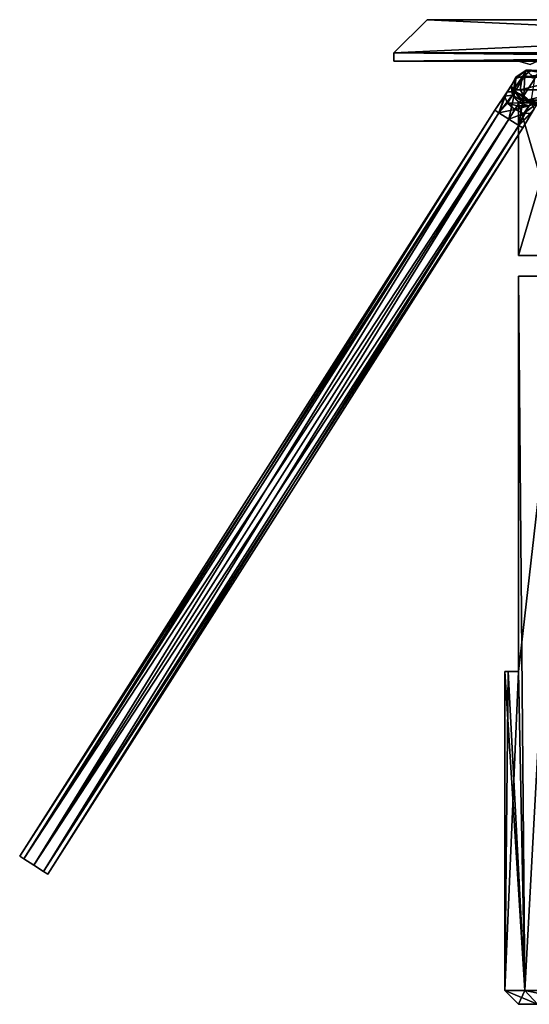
# Model space of a CAD drawing. Header units: millimetres. Extents: x -27 to 27, y -30 to 5.5.
# Tile 1 of 10: x -27 to -8.6, y -30 to 5.5. Entities that reach past the tile are written whole.
import ezdxf

# ---------------------------------------------------------------- set-up
doc = ezdxf.new("R2010")
doc.units = ezdxf.units.MM
doc.header["$LTSCALE"] = 81.481481
for name, color, linetype in [('1', 7, 'CONTINUOUS'), ('101', 7, 'CONTINUOUS'), ('103', 7, 'CONTINUOUS'), ('104', 7, 'CONTINUOUS'), ('105', 7, 'CONTINUOUS'), ('107', 7, 'CONTINUOUS'), ('108', 7, 'CONTINUOUS'), ('109', 7, 'CONTINUOUS'), ('111', 7, 'CONTINUOUS'), ('113', 7, 'CONTINUOUS'), ('13', 7, 'CONTINUOUS'), ('14', 7, 'CONTINUOUS'), ('17', 7, 'CONTINUOUS'), ('2', 7, 'CONTINUOUS'), ('29', 7, 'CONTINUOUS'), ('3', 7, 'CONTINUOUS'), ('30', 7, 'CONTINUOUS'), ('53', 7, 'CONTINUOUS'), ('54', 7, 'CONTINUOUS'), ('55', 7, 'CONTINUOUS'), ('56', 7, 'CONTINUOUS'), ('57', 7, 'CONTINUOUS'), ('58', 7, 'CONTINUOUS'), ('59', 7, 'CONTINUOUS'), ('60', 7, 'CONTINUOUS'), ('61', 7, 'CONTINUOUS'), ('62', 7, 'CONTINUOUS'), ('63', 7, 'CONTINUOUS'), ('64', 7, 'CONTINUOUS'), ('65', 7, 'CONTINUOUS'), ('91', 7, 'CONTINUOUS'), ('92', 7, 'CONTINUOUS'), ('93', 7, 'CONTINUOUS'), ('94', 7, 'CONTINUOUS'), ('95', 7, 'CONTINUOUS'), ('97', 7, 'CONTINUOUS')]:
    doc.layers.add(name, color=color, linetype=linetype)

msp = doc.modelspace()

# ---------------------------------------------------------------- linework, layer by layer
at = {"layer": '1', "color": 7, "linetype": 'Continuous', "true_color": 0xfffff2}
for points in [[(-9, -30), (-6.082, -30, 2.929), (-8.315, -30, 3.444), (-9, -30)], [(-6.75, -30), (-6.082, -30, 2.929), (-9, -30), (-6.75, -30)], [(-8.315, -30, -3.444), (-6.75, -30), (-9, -30), (-8.315, -30, -3.444)]]:
    msp.add_3dface(points, dxfattribs=at)
at = {"layer": '101', "color": 7, "linetype": 'Continuous', "true_color": 0xfffff2}
for points in [[(-9, 2.5, -3.041), (-9, 2.5, 0), (-8.315, 2.5, -3.444), (-9, 2.5, -3.041)], [(-7.378, 2.5, -5.985), (-9, 2.5, -3.041), (-8.315, 2.5, -3.444), (-7.378, 2.5, -5.985)], [(-9, 2.5, 3.041), (-7.378, 2.5, 5.985), (-8.315, 2.5, 3.444), (-9, 2.5, 3.041)], [(-9, 2.5, 0), (-9, 2.5, 3.041), (-8.315, 2.5, 3.444), (-9, 2.5, 0)]]:
    msp.add_3dface(points, dxfattribs=at)
at = {"layer": '103', "color": 7, "linetype": 'Continuous', "true_color": 0xfffff2}
for points in [[(13.5, 4, -13.5), (-13.5, 4, -13.5), (13.5, 4.3, -13.5), (13.5, 4, -13.5)], [(13.5, 4.3, -13.5), (-13.5, 4, -13.5), (-13.5, 4.3, -13.5), (13.5, 4.3, -13.5)]]:
    msp.add_3dface(points, dxfattribs=at)
at = {"layer": '104', "color": 7, "linetype": 'Continuous', "true_color": 0xfffff2}
for points in [[(-13.5, 4.3, -13.5), (-13.5, 4, 13.5), (-13.5, 4.3, 13.5), (-13.5, 4.3, -13.5)], [(-13.5, 4, -13.5), (-13.5, 4, 13.5), (-13.5, 4.3, -13.5), (-13.5, 4, -13.5)]]:
    msp.add_3dface(points, dxfattribs=at)
at = {"layer": '105', "color": 7, "linetype": 'Continuous', "true_color": 0xfffff2}
for points in [[(-13.5, 4, 13.5), (13.5, 4, 13.5), (-13.5, 4.3, 13.5), (-13.5, 4, 13.5)], [(-13.5, 4.3, 13.5), (13.5, 4, 13.5), (13.5, 4.3, 13.5), (-13.5, 4.3, 13.5)]]:
    msp.add_3dface(points, dxfattribs=at)
at = {"layer": '107', "color": 7, "linetype": 'Continuous', "true_color": 0xfffff2}
for points in [[(-12.3, 5.5, 12.3), (-13.5, 4.3, 13.5), (13.5, 4.3, 13.5), (-12.3, 5.5, 12.3)], [(12.3, 5.5, 12.3), (-12.3, 5.5, 12.3), (13.5, 4.3, 13.5), (12.3, 5.5, 12.3)]]:
    msp.add_3dface(points, dxfattribs=at)
at = {"layer": '108', "color": 7, "linetype": 'Continuous', "true_color": 0xfffff2}
for points in [[(-12.3, 5.5, -12.3), (-13.5, 4.3, -13.5), (-13.5, 4.3, 13.5), (-12.3, 5.5, -12.3)], [(-12.3, 5.5, 12.3), (-12.3, 5.5, -12.3), (-13.5, 4.3, 13.5), (-12.3, 5.5, 12.3)]]:
    msp.add_3dface(points, dxfattribs=at)
at = {"layer": '109', "color": 7, "linetype": 'Continuous', "true_color": 0xfffff2}
for points in [[(12.3, 5.5, -12.3), (13.5, 4.3, -13.5), (-13.5, 4.3, -13.5), (12.3, 5.5, -12.3)], [(-12.3, 5.5, -12.3), (12.3, 5.5, -12.3), (-13.5, 4.3, -13.5), (-12.3, 5.5, -12.3)]]:
    msp.add_3dface(points, dxfattribs=at)
at = {"layer": '111', "color": 7, "linetype": 'Continuous', "true_color": 0xfffff2}
for points in [[(-8.315, 4, 3.444), (-9, 4, 0), (-8.585, 3.883, 1.514), (-8.315, 4, 3.444)], [(-9, 4, 0), (-8.315, 4, -3.444), (-8.585, 3.883, -1.514), (-9, 4, 0)], [(-9, 4, 0), (-8.585, 3.883, -1.514), (-8.585, 3.883, 1.514), (-9, 4, 0)]]:
    msp.add_3dface(points, dxfattribs=at)
at = {"layer": '113', "color": 7, "linetype": 'Continuous', "true_color": 0xfffff2}
for points in [[(-8.585, 2.617, -1.514), (-9, 2.5, 0), (-8.585, 2.617, 1.514), (-8.585, 2.617, -1.514)], [(-8.315, 2.5, -3.444), (-9, 2.5, 0), (-8.585, 2.617, -1.514), (-8.315, 2.5, -3.444)], [(-9, 2.5, 0), (-8.315, 2.5, 3.444), (-8.585, 2.617, 1.514), (-9, 2.5, 0)]]:
    msp.add_3dface(points, dxfattribs=at)
at = {"layer": '13', "color": 7, "linetype": 'Continuous', "true_color": 0xfffff2}
for points in [[(-9, -3.75, 3.041), (-9, -3.75, -3.041), (-9, -18, -3.041), (-9, -3.75, 3.041)], [(-9, -18, 3.041), (-9, -3.75, 3.041), (-9, -18, -3.041), (-9, -18, 3.041)]]:
    msp.add_3dface(points, dxfattribs=at)
at = {"layer": '14', "color": 7, "linetype": 'Continuous', "true_color": 0xfffff2}
for points in [[(-9.5, -18), (-9, -18, -3.041), (-9.374, -18, -1.541), (-9.5, -18)], [(-9.5, -18), (-9.374, -18, 1.541), (-9, -18, -3.041), (-9.5, -18)], [(-9.374, -18, 1.541), (-9, -18, 3.041), (-9, -18, -3.041), (-9.374, -18, 1.541)]]:
    msp.add_3dface(points, dxfattribs=at)
at = {"layer": '17', "color": 7, "linetype": 'Continuous', "true_color": 0xfffff2}
for points in [[(-9, -3.75, 3.041), (-7.312, -3.75, 1.669), (-7.312, -3.75, -1.669), (-9, -3.75, 3.041)], [(-9, -3.75, 3.041), (-5.864, -3.75, 4.676), (-7.312, -3.75, 1.669), (-9, -3.75, 3.041)], [(-9, -3.75, -3.041), (-9, -3.75, 3.041), (-7.312, -3.75, -1.669), (-9, -3.75, -3.041)], [(-9, -3.75, 3.041), (-7.378, -3.75, 5.985), (-5.864, -3.75, 4.676), (-9, -3.75, 3.041)], [(-9, -3.75, -3.041), (-7.312, -3.75, -1.669), (-5.864, -3.75, -4.676), (-9, -3.75, -3.041)], [(-7.378, -3.75, -5.985), (-9, -3.75, -3.041), (-5.864, -3.75, -4.676), (-7.378, -3.75, -5.985)]]:
    msp.add_3dface(points, dxfattribs=at)
at = {"layer": '2', "color": 7, "linetype": 'Continuous', "true_color": 0xfffff2}
for points in [[(-9, -3.75, 3.041), (-9, -18, 3.041), (-8.777, -29.5, 3.635), (-9, -3.75, 3.041)], [(-7.378, -3.75, 5.985), (-9, -3.75, 3.041), (-8.777, -29.5, 3.635), (-7.378, -3.75, 5.985)], [(-6.718, -29.5, 6.718), (-7.378, -3.75, 5.985), (-8.777, -29.5, 3.635), (-6.718, -29.5, 6.718)], [(-9.5, -18), (-9.5, -29.5), (-8.777, -29.5, 3.635), (-9.5, -18)], [(-9.374, -18, 1.541), (-9.5, -18), (-8.777, -29.5, 3.635), (-9.374, -18, 1.541)], [(-9, -18, 3.041), (-9.374, -18, 1.541), (-8.777, -29.5, 3.635), (-9, -18, 3.041)]]:
    msp.add_3dface(points, dxfattribs=at)
at = {"layer": '29', "color": 7, "linetype": 'Continuous', "true_color": 0xfffff2}
for points in [[(-9, -30), (-8.315, -30, 3.444), (-9.5, -29.5), (-9, -30)], [(-9.5, -29.5), (-8.315, -30, 3.444), (-8.777, -29.5, 3.635), (-9.5, -29.5)], [(-8.315, -30, 3.444), (-6.364, -30, 6.364), (-8.777, -29.5, 3.635), (-8.315, -30, 3.444)], [(-6.364, -30, 6.364), (-6.718, -29.5, 6.718), (-8.777, -29.5, 3.635), (-6.364, -30, 6.364)]]:
    msp.add_3dface(points, dxfattribs=at)
at = {"layer": '3', "color": 7, "linetype": 'Continuous', "true_color": 0xfffff2}
for points in [[(-9, -18, -3.041), (-7.378, -3.75, -5.985), (-8.777, -29.5, -3.635), (-9, -18, -3.041)], [(-9, -3.75, -3.041), (-7.378, -3.75, -5.985), (-9, -18, -3.041), (-9, -3.75, -3.041)], [(-8.777, -29.5, -3.635), (-7.378, -3.75, -5.985), (-6.718, -29.5, -6.718), (-8.777, -29.5, -3.635)], [(-9.5, -29.5), (-9, -18, -3.041), (-8.777, -29.5, -3.635), (-9.5, -29.5)], [(-9, -18, -3.041), (-9.5, -29.5), (-9.374, -18, -1.541), (-9, -18, -3.041)], [(-9.5, -29.5), (-9.5, -18), (-9.374, -18, -1.541), (-9.5, -29.5)]]:
    msp.add_3dface(points, dxfattribs=at)
at = {"layer": '30', "color": 7, "linetype": 'Continuous', "true_color": 0xfffff2}
for points in [[(-9, -30), (-9.5, -29.5), (-8.777, -29.5, -3.635), (-9, -30)], [(-8.315, -30, -3.444), (-9, -30), (-8.777, -29.5, -3.635), (-8.315, -30, -3.444)], [(-8.315, -30, -3.444), (-8.777, -29.5, -3.635), (-6.718, -29.5, -6.718), (-8.315, -30, -3.444)]]:
    msp.add_3dface(points, dxfattribs=at)
at = {"layer": '53', "linetype": 'Continuous'}
for points in [[(-26.998, -24.663, 2.4), (-26.85, -24.757, 1.976), (-26.85, -24.757, 2.824), (-26.998, -24.663, 2.4)], [(-26.85, -24.757, 2.824), (-26.492, -24.985, 1.8), (-26.492, -24.985, 3), (-26.85, -24.757, 2.824)], [(-26.85, -24.757, 1.976), (-26.492, -24.985, 1.8), (-26.85, -24.757, 2.824), (-26.85, -24.757, 1.976)], [(-26.134, -25.213, 2.824), (-26.492, -24.985, 3), (-26.134, -25.213, 1.976), (-26.134, -25.213, 2.824)], [(-26.492, -24.985, 3), (-26.492, -24.985, 1.8), (-26.134, -25.213, 1.976), (-26.492, -24.985, 3)], [(-25.986, -25.307, 2.4), (-26.134, -25.213, 2.824), (-26.134, -25.213, 1.976), (-25.986, -25.307, 2.4)]]:
    msp.add_3dface(points, dxfattribs=at)
at = {"layer": '54', "linetype": 'Continuous'}
for points in [[(-9.71, 2.147, 1.976), (-26.998, -24.663, 2.4), (-9.858, 2.242, 2.4), (-9.71, 2.147, 1.976)], [(-26.998, -24.663, 2.4), (-26.85, -24.757, 2.824), (-9.858, 2.242, 2.4), (-26.998, -24.663, 2.4)], [(-26.85, -24.757, 1.976), (-26.998, -24.663, 2.4), (-9.71, 2.147, 1.976), (-26.85, -24.757, 1.976)], [(-9.858, 2.242, 2.4), (-26.85, -24.757, 2.824), (-9.71, 2.147, 2.824), (-9.858, 2.242, 2.4)], [(-26.85, -24.757, 2.824), (-26.492, -24.985, 3), (-9.71, 2.147, 2.824), (-26.85, -24.757, 2.824)], [(-9.352, 1.919, 1.8), (-26.85, -24.757, 1.976), (-9.71, 2.147, 1.976), (-9.352, 1.919, 1.8)], [(-9.71, 2.147, 2.824), (-26.492, -24.985, 3), (-9.352, 1.919, 3), (-9.71, 2.147, 2.824)], [(-26.492, -24.985, 1.8), (-26.85, -24.757, 1.976), (-9.352, 1.919, 1.8), (-26.492, -24.985, 1.8)]]:
    msp.add_3dface(points, dxfattribs=at)
at = {"layer": '55', "linetype": 'Continuous'}
for points in [[(-26.492, -24.985, 3), (-26.134, -25.213, 2.824), (-9.352, 1.919, 3), (-26.492, -24.985, 3)], [(-26.492, -24.985, 1.8), (-9.352, 1.919, 1.8), (-8.994, 1.691, 1.976), (-26.492, -24.985, 1.8)], [(-9.352, 1.919, 3), (-26.134, -25.213, 2.824), (-8.994, 1.691, 2.824), (-9.352, 1.919, 3)], [(-26.134, -25.213, 1.976), (-26.492, -24.985, 1.8), (-8.994, 1.691, 1.976), (-26.134, -25.213, 1.976)], [(-8.846, 1.597, 2.4), (-26.134, -25.213, 1.976), (-8.994, 1.691, 1.976), (-8.846, 1.597, 2.4)], [(-26.134, -25.213, 2.824), (-25.986, -25.307, 2.4), (-8.994, 1.691, 2.824), (-26.134, -25.213, 2.824)], [(-25.986, -25.307, 2.4), (-26.134, -25.213, 1.976), (-8.846, 1.597, 2.4), (-25.986, -25.307, 2.4)], [(-8.994, 1.691, 2.824), (-25.986, -25.307, 2.4), (-8.846, 1.597, 2.4), (-8.994, 1.691, 2.824)]]:
    msp.add_3dface(points, dxfattribs=at)
at = {"layer": '56', "linetype": 'Continuous'}
for points in [[(-9.106, 3.422, 1), (-9.096, 3.384, 1.792), (-8.73, 3.686, 1), (-9.106, 3.422, 1)], [(-9.096, 3.384, 1.792), (-8.772, 3.486, 1.942), (-8.73, 3.686, 1), (-9.096, 3.384, 1.792)], [(-8.772, 3.486, 1.942), (-8.421, 3.38, 1.999), (-8.73, 3.686, 1), (-8.772, 3.486, 1.942)], [(-8.73, 3.686, 1), (-8.421, 3.38, 1.999), (-8.278, 3.606, 1), (-8.73, 3.686, 1)], [(-9.268, 3.113, 1.607), (-9.408, 2.894, 2.373), (-9.096, 3.384, 1.792), (-9.268, 3.113, 1.607)], [(-9.408, 2.894, 2.373), (-9.143, 2.904, 2.633), (-9.096, 3.384, 1.792), (-9.408, 2.894, 2.373)], [(-9.268, 3.113, 1.607), (-9.096, 3.384, 1.792), (-9.106, 3.422, 1), (-9.268, 3.113, 1.607)], [(-9.186, 2.97, 1), (-9.268, 3.113, 1.607), (-9.106, 3.422, 1), (-9.186, 2.97, 1)], [(-9.096, 3.384, 1.792), (-9.143, 2.904, 2.633), (-8.772, 3.486, 1.942), (-9.096, 3.384, 1.792)], [(-9.143, 2.904, 2.633), (-8.815, 2.763, 2.732), (-8.772, 3.486, 1.942), (-9.143, 2.904, 2.633)], [(-8.772, 3.486, 1.942), (-8.815, 2.763, 2.732), (-8.421, 3.38, 1.999), (-8.772, 3.486, 1.942)], [(-9.858, 2.242, 2.4), (-9.71, 2.147, 2.824), (-9.408, 2.894, 2.373), (-9.858, 2.242, 2.4)], [(-9.507, 2.738, 2.052), (-9.858, 2.242, 2.4), (-9.408, 2.894, 2.373), (-9.507, 2.738, 2.052)], [(-9.71, 2.147, 2.824), (-9.352, 1.919, 3), (-9.143, 2.904, 2.633), (-9.71, 2.147, 2.824)], [(-9.408, 2.894, 2.373), (-9.71, 2.147, 2.824), (-9.143, 2.904, 2.633), (-9.408, 2.894, 2.373)], [(-9.224, 2.777, 1.457), (-9.507, 2.738, 2.052), (-9.268, 3.113, 1.607), (-9.224, 2.777, 1.457)], [(-9.507, 2.738, 2.052), (-9.408, 2.894, 2.373), (-9.268, 3.113, 1.607), (-9.507, 2.738, 2.052)], [(-9.143, 2.904, 2.633), (-9.352, 1.919, 3), (-8.815, 2.763, 2.732), (-9.143, 2.904, 2.633)], [(-9.224, 2.777, 1.457), (-9.268, 3.113, 1.607), (-9.186, 2.97, 1), (-9.224, 2.777, 1.457)], [(-8.922, 2.594, 1), (-9.224, 2.777, 1.457), (-9.186, 2.97, 1), (-8.922, 2.594, 1)], [(-9.71, 2.147, 1.976), (-9.858, 2.242, 2.4), (-9.507, 2.738, 2.052), (-9.71, 2.147, 1.976)], [(-9.404, 2.494, 1.792), (-9.71, 2.147, 1.976), (-9.507, 2.738, 2.052), (-9.404, 2.494, 1.792)], [(-9.137, 2.257, 1.693), (-9.71, 2.147, 1.976), (-9.404, 2.494, 1.792), (-9.137, 2.257, 1.693)], [(-9.404, 2.494, 1.792), (-9.507, 2.738, 2.052), (-9.224, 2.777, 1.457), (-9.404, 2.494, 1.792)], [(-8.98, 2.504, 1.4), (-9.404, 2.494, 1.792), (-9.224, 2.777, 1.457), (-8.98, 2.504, 1.4)], [(-9.048, 2.396, 1.566), (-9.404, 2.494, 1.792), (-8.98, 2.504, 1.4), (-9.048, 2.396, 1.566)], [(-9.137, 2.257, 1.693), (-9.404, 2.494, 1.792), (-9.048, 2.396, 1.566), (-9.137, 2.257, 1.693)], [(-8.98, 2.504, 1.4), (-9.224, 2.777, 1.457), (-8.922, 2.594, 1), (-8.98, 2.504, 1.4)], [(-9.352, 1.919, 1.8), (-9.71, 2.147, 1.976), (-9.137, 2.257, 1.693), (-9.352, 1.919, 1.8)]]:
    msp.add_3dface(points, dxfattribs=at)
at = {"layer": '57', "linetype": 'Continuous'}
for points in [[(-8.421, 3.38, 1.999), (-8.815, 2.763, 2.732), (-8.548, 2.525, 2.633), (-8.421, 3.38, 1.999)], [(-9.352, 1.919, 3), (-8.994, 1.691, 2.824), (-8.815, 2.763, 2.732), (-9.352, 1.919, 3)], [(-9.048, 2.396, 1.566), (-8.98, 2.504, 1.4), (-8.629, 2.398, 1.457), (-9.048, 2.396, 1.566)], [(-8.815, 2.763, 2.732), (-8.994, 1.691, 2.824), (-8.548, 2.525, 2.633), (-8.815, 2.763, 2.732)], [(-8.548, 2.525, 2.633), (-8.994, 1.691, 2.824), (-8.445, 2.281, 2.373), (-8.548, 2.525, 2.633)], [(-8.98, 2.504, 1.4), (-8.922, 2.594, 1), (-8.47, 2.514, 1), (-8.98, 2.504, 1.4)], [(-8.629, 2.398, 1.457), (-8.98, 2.504, 1.4), (-8.47, 2.514, 1), (-8.629, 2.398, 1.457)], [(-8.306, 2.5, 1.607), (-8.809, 2.115, 1.792), (-8.629, 2.398, 1.457), (-8.306, 2.5, 1.607)], [(-8.545, 2.125, 2.052), (-8.809, 2.115, 1.792), (-8.306, 2.5, 1.607), (-8.545, 2.125, 2.052)], [(-8.306, 2.5, 1.607), (-8.629, 2.398, 1.457), (-8.47, 2.514, 1), (-8.306, 2.5, 1.607)], [(-9.352, 1.919, 1.8), (-9.137, 2.257, 1.693), (-8.809, 2.115, 1.792), (-9.352, 1.919, 1.8)], [(-8.809, 2.115, 1.792), (-9.137, 2.257, 1.693), (-8.629, 2.398, 1.457), (-8.809, 2.115, 1.792)], [(-9.137, 2.257, 1.693), (-9.048, 2.396, 1.566), (-8.629, 2.398, 1.457), (-9.137, 2.257, 1.693)], [(-8.994, 1.691, 2.824), (-8.846, 1.597, 2.4), (-8.445, 2.281, 2.373), (-8.994, 1.691, 2.824)], [(-8.445, 2.281, 2.373), (-8.846, 1.597, 2.4), (-8.545, 2.125, 2.052), (-8.445, 2.281, 2.373)], [(-8.994, 1.691, 1.976), (-9.352, 1.919, 1.8), (-8.809, 2.115, 1.792), (-8.994, 1.691, 1.976)], [(-8.846, 1.597, 2.4), (-8.994, 1.691, 1.976), (-8.545, 2.125, 2.052), (-8.846, 1.597, 2.4)], [(-8.545, 2.125, 2.052), (-8.994, 1.691, 1.976), (-8.809, 2.115, 1.792), (-8.545, 2.125, 2.052)]]:
    msp.add_3dface(points, dxfattribs=at)
at = {"layer": '58', "linetype": 'Continuous'}
for points in [[(-9.106, 3.422), (-8.73, 3.686, 1), (-8.73, 3.686), (-9.106, 3.422)], [(-9.106, 3.422, 1), (-8.73, 3.686, 1), (-9.106, 3.422), (-9.106, 3.422, 1)], [(-8.73, 3.686), (-8.278, 3.606, 1), (-8.278, 3.606), (-8.73, 3.686)], [(-8.73, 3.686, 1), (-8.278, 3.606, 1), (-8.73, 3.686), (-8.73, 3.686, 1)], [(-9.186, 2.97), (-9.106, 3.422, 1), (-9.106, 3.422), (-9.186, 2.97)], [(-9.186, 2.97, 1), (-9.106, 3.422, 1), (-9.186, 2.97), (-9.186, 2.97, 1)], [(-8.922, 2.594), (-9.186, 2.97, 1), (-9.186, 2.97), (-8.922, 2.594)], [(-8.922, 2.594, 1), (-9.186, 2.97, 1), (-8.922, 2.594), (-8.922, 2.594, 1)]]:
    msp.add_3dface(points, dxfattribs=at)
at = {"layer": '59', "linetype": 'Continuous'}
for points in [[(-8.922, 2.594, 1), (-8.922, 2.594), (-8.47, 2.514), (-8.922, 2.594, 1)], [(-8.47, 2.514, 1), (-8.922, 2.594, 1), (-8.47, 2.514), (-8.47, 2.514, 1)]]:
    msp.add_3dface(points, dxfattribs=at)
at = {"layer": '60', "linetype": 'Continuous'}
for points in [[(-9.106, 3.422, -2.485), (-8.73, 3.686), (-8.73, 3.686, -2.485), (-9.106, 3.422, -2.485)], [(-9.106, 3.422), (-8.73, 3.686), (-9.106, 3.422, -2.485), (-9.106, 3.422)], [(-8.73, 3.686, -2.485), (-8.278, 3.606), (-8.278, 3.606, -2.485), (-8.73, 3.686, -2.485)], [(-8.73, 3.686), (-8.278, 3.606), (-8.73, 3.686, -2.485), (-8.73, 3.686)], [(-9.186, 2.97, -2.485), (-9.106, 3.422), (-9.106, 3.422, -2.485), (-9.186, 2.97, -2.485)], [(-9.186, 2.97), (-9.106, 3.422), (-9.186, 2.97, -2.485), (-9.186, 2.97)], [(-8.922, 2.594, -2.485), (-9.186, 2.97), (-9.186, 2.97, -2.485), (-8.922, 2.594, -2.485)], [(-8.922, 2.594), (-9.186, 2.97), (-8.922, 2.594, -2.485), (-8.922, 2.594)]]:
    msp.add_3dface(points, dxfattribs=at)
at = {"layer": '61', "linetype": 'Continuous'}
for points in [[(-8.47, 2.514), (-8.922, 2.594), (-8.47, 2.514, -2.485), (-8.47, 2.514)], [(-8.922, 2.594), (-8.922, 2.594, -2.485), (-8.47, 2.514, -2.485), (-8.922, 2.594)]]:
    msp.add_3dface(points, dxfattribs=at)
at = {"layer": '62', "linetype": 'Continuous'}
for points in [[(-9.106, 3.422, -2.485), (-8.73, 3.686, -2.485), (-8.874, 3.422, -3.54), (-9.106, 3.422, -2.485)], [(-8.874, 3.422, -3.54), (-8.73, 3.686, -2.485), (-8.532, 3.686, -3.381), (-8.874, 3.422, -3.54)], [(-8.73, 3.686, -2.485), (-8.278, 3.606, -2.485), (-8.532, 3.686, -3.381), (-8.73, 3.686, -2.485)], [(-8.946, 2.969, -3.573), (-9.186, 2.97, -2.485), (-8.874, 3.422, -3.54), (-8.946, 2.969, -3.573)], [(-9.186, 2.97, -2.485), (-9.106, 3.422, -2.485), (-8.874, 3.422, -3.54), (-9.186, 2.97, -2.485)], [(-8.707, 2.594, -3.462), (-9.186, 2.97, -2.485), (-8.946, 2.969, -3.573), (-8.707, 2.594, -3.462)], [(-8.868, 2.594, -2.986), (-9.186, 2.97, -2.485), (-8.707, 2.594, -3.462), (-8.868, 2.594, -2.986)], [(-8.922, 2.594, -2.485), (-9.186, 2.97, -2.485), (-8.868, 2.594, -2.986), (-8.922, 2.594, -2.485)]]:
    msp.add_3dface(points, dxfattribs=at)
at = {"layer": '63', "linetype": 'Continuous'}
for points in [[(-8.922, 2.594, -2.485), (-8.868, 2.594, -2.986), (-8.297, 2.514, -3.272), (-8.922, 2.594, -2.485)], [(-8.47, 2.514, -2.485), (-8.922, 2.594, -2.485), (-8.297, 2.514, -3.272), (-8.47, 2.514, -2.485)], [(-8.868, 2.594, -2.986), (-8.707, 2.594, -3.462), (-8.297, 2.514, -3.272), (-8.868, 2.594, -2.986)]]:
    msp.add_3dface(points, dxfattribs=at)
at = {"layer": '64', "linetype": 'Continuous'}
for points in [[(-7.097, 3.422, -6.156), (-8.874, 3.422, -3.54), (-6.824, 3.686, -5.897), (-7.097, 3.422, -6.156)], [(-8.874, 3.422, -3.54), (-8.532, 3.686, -3.381), (-6.824, 3.686, -5.897), (-8.874, 3.422, -3.54)], [(-7.155, 2.969, -6.21), (-8.946, 2.969, -3.573), (-7.097, 3.422, -6.156), (-7.155, 2.969, -6.21)], [(-8.946, 2.969, -3.573), (-8.874, 3.422, -3.54), (-7.097, 3.422, -6.156), (-8.946, 2.969, -3.573)], [(-8.707, 2.594, -3.462), (-8.946, 2.969, -3.573), (-7.155, 2.969, -6.21), (-8.707, 2.594, -3.462)], [(-6.596, 2.594, -6.396), (-8.707, 2.594, -3.462), (-7.155, 2.969, -6.21), (-6.596, 2.594, -6.396)]]:
    msp.add_3dface(points, dxfattribs=at)
at = {"layer": '65', "linetype": 'Continuous'}
msp.add_3dface([(-8.297, 2.514, -3.272), (-8.707, 2.594, -3.462), (-6.596, 2.594, -6.396), (-8.297, 2.514, -3.272)], dxfattribs=at)
at = {"layer": '91', "color": 7, "linetype": 'Continuous', "true_color": 0xfffff2}
for points in [[(-8.268, -3), (-9, -3, -3.041), (-7.639, -3, -3.164), (-8.268, -3)], [(-7.378, -3, 5.985), (-9, -3, 3.041), (-5.846, -3, 5.846), (-7.378, -3, 5.985)], [(-9, -3, -3.041), (-7.378, -3, -5.985), (-7.639, -3, -3.164), (-9, -3, -3.041)], [(-9, -3, 3.041), (-9, -3, -3.041), (-8.268, -3), (-9, -3, 3.041)], [(-7.639, -3, 3.164), (-9, -3, 3.041), (-8.268, -3), (-7.639, -3, 3.164)], [(-5.846, -3, 5.846), (-9, -3, 3.041), (-7.639, -3, 3.164), (-5.846, -3, 5.846)]]:
    msp.add_3dface(points, dxfattribs=at)
at = {"layer": '92', "color": 7, "linetype": 'Continuous', "true_color": 0xfffff2}
for points in [[(-9, 2.5, 3.041), (-7.378, -3, 5.985), (-7.378, 2.5, 5.985), (-9, 2.5, 3.041)], [(-9, -3, 3.041), (-7.378, -3, 5.985), (-9, 2.5, 3.041), (-9, -3, 3.041)]]:
    msp.add_3dface(points, dxfattribs=at)
at = {"layer": '93', "color": 7, "linetype": 'Continuous', "true_color": 0xfffff2}
for points in [[(0, 4, -9), (-3.444, 4, -8.315), (-13.5, 4, -13.5), (0, 4, -9)], [(3.444, 4, -8.315), (0, 4, -9), (-13.5, 4, -13.5), (3.444, 4, -8.315)], [(13.5, 4, -13.5), (3.444, 4, -8.315), (-13.5, 4, -13.5), (13.5, 4, -13.5)], [(-6.364, 4, 6.364), (-3.444, 4, 8.315), (-13.5, 4, 13.5), (-6.364, 4, 6.364)], [(-3.444, 4, 8.315), (13.5, 4, 13.5), (-13.5, 4, 13.5), (-3.444, 4, 8.315)], [(-8.315, 4, 3.444), (-6.364, 4, 6.364), (-13.5, 4, 13.5), (-8.315, 4, 3.444)], [(-9, 4, 0), (-8.315, 4, 3.444), (-13.5, 4, -13.5), (-9, 4, 0)], [(-13.5, 4, -13.5), (-8.315, 4, 3.444), (-13.5, 4, 13.5), (-13.5, 4, -13.5)], [(-8.315, 4, -3.444), (-9, 4, 0), (-13.5, 4, -13.5), (-8.315, 4, -3.444)], [(-6.364, 4, -6.364), (-8.315, 4, -3.444), (-13.5, 4, -13.5), (-6.364, 4, -6.364)], [(-3.444, 4, -8.315), (-6.364, 4, -6.364), (-13.5, 4, -13.5), (-3.444, 4, -8.315)]]:
    msp.add_3dface(points, dxfattribs=at)
at = {"layer": '94', "color": 7, "linetype": 'Continuous', "true_color": 0xfffff2}
for points in [[(-5.856, 5.5, 2.82), (-6.5, 5.5), (-12.3, 5.5, 12.3), (-5.856, 5.5, 2.82)], [(-4.053, 5.5, 5.082), (-5.856, 5.5, 2.82), (-12.3, 5.5, 12.3), (-4.053, 5.5, 5.082)], [(-1.446, 5.5, 6.337), (-4.053, 5.5, 5.082), (-12.3, 5.5, 12.3), (-1.446, 5.5, 6.337)], [(1.446, 5.5, 6.337), (-1.446, 5.5, 6.337), (-12.3, 5.5, 12.3), (1.446, 5.5, 6.337)], [(12.3, 5.5, 12.3), (1.446, 5.5, 6.337), (-12.3, 5.5, 12.3), (12.3, 5.5, 12.3)], [(-12.3, 5.5, 12.3), (-5.856, 5.5, -2.82), (-12.3, 5.5, -12.3), (-12.3, 5.5, 12.3)], [(-4.053, 5.5, -5.082), (-1.446, 5.5, -6.337), (-12.3, 5.5, -12.3), (-4.053, 5.5, -5.082)], [(-12.3, 5.5, -12.3), (-1.446, 5.5, -6.337), (12.3, 5.5, -12.3), (-12.3, 5.5, -12.3)], [(-5.856, 5.5, -2.82), (-4.053, 5.5, -5.082), (-12.3, 5.5, -12.3), (-5.856, 5.5, -2.82)], [(-6.5, 5.5), (-5.856, 5.5, -2.82), (-12.3, 5.5, 12.3), (-6.5, 5.5)]]:
    msp.add_3dface(points, dxfattribs=at)
at = {"layer": '95', "color": 7, "linetype": 'Continuous', "true_color": 0xfffff2}
for points in [[(-7.378, 2.5, -5.985), (-9, -3, -3.041), (-9, 2.5, -3.041), (-7.378, 2.5, -5.985)], [(-7.378, -3, -5.985), (-9, -3, -3.041), (-7.378, 2.5, -5.985), (-7.378, -3, -5.985)]]:
    msp.add_3dface(points, dxfattribs=at)
at = {"layer": '97', "color": 7, "linetype": 'Continuous', "true_color": 0xfffff2}
for points in [[(-9, -3, 3.041), (-9, 2.5, 3.041), (-9, 2.5, 0), (-9, -3, 3.041)], [(-9, 2.5, -3.041), (-9, -3, 3.041), (-9, 2.5, 0), (-9, 2.5, -3.041)], [(-9, -3, -3.041), (-9, -3, 3.041), (-9, 2.5, -3.041), (-9, -3, -3.041)]]:
    msp.add_3dface(points, dxfattribs=at)

doc.saveas('drawing.dxf')
